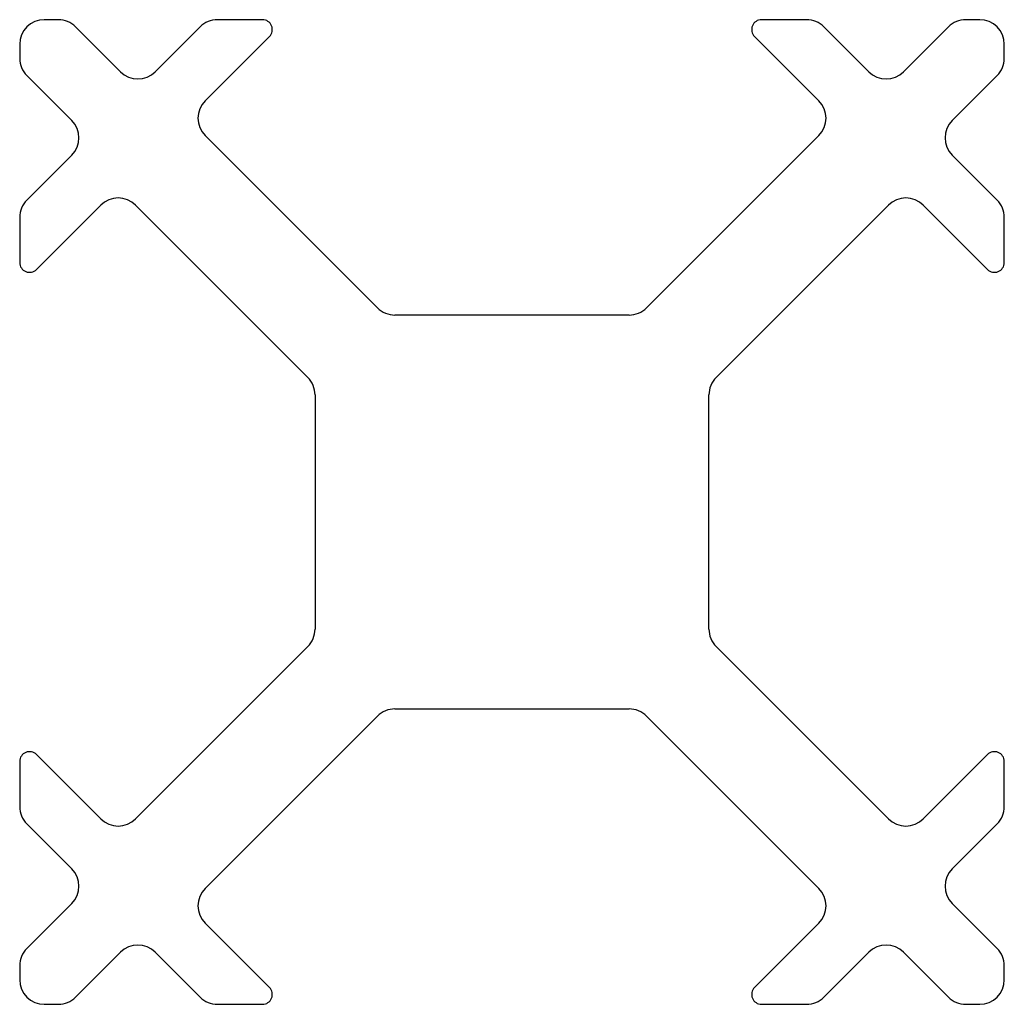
# Model space of a CAD drawing. Extents: x 5.039 to 5.433, y 4.501 to 4.894.
import ezdxf

# ---------------------------------------------------------------- set-up
doc = ezdxf.new("R2010")
doc.units = 0
doc.header["$LTSCALE"] = 0.605
doc.layers.get('0').update_dxf_attribs({"linetype": 'CONTINUOUS'})

msp = doc.modelspace()

# ---------------------------------------------------------------- linework, layer by layer
at = {"color": 7, "linetype": 'CONTINUOUS'}
for p, q in [((5.05473, 4.89442), (5.04916, 4.89442)), ((5.13639, 4.89442), (5.1184, 4.89442)), ((5.35394, 4.89442), (5.33594, 4.89442)), ((5.42318, 4.89442), (5.41761, 4.89442)), ((5.06169, 4.89154), (5.0796, 4.87363)), ((5.09352, 4.87363), (5.11144, 4.89154)), ((5.3609, 4.89154), (5.37881, 4.87363)), ((5.39273, 4.87363), (5.41065, 4.89154)), ((5.13918, 4.8877), (5.11349, 4.86201)), ((5.35885, 4.86201), (5.33316, 4.8877)), ((5.03932, 4.88458), (5.03932, 4.87901)), ((5.43302, 4.87901), (5.43302, 4.88458)), ((5.06011, 4.85414), (5.0422, 4.87205)), ((5.43014, 4.87205), (5.41222, 4.85414)), ((5.11349, 4.84809), (5.18238, 4.7792)), ((5.28995, 4.7792), (5.35885, 4.84809)), ((5.0422, 4.82231), (5.06011, 4.84022)), ((5.41222, 4.84022), (5.43014, 4.82231)), ((5.07173, 4.82025), (5.04604, 4.79457)), ((5.15454, 4.75136), (5.08565, 4.82025)), ((5.38669, 4.82025), (5.31779, 4.75136)), ((5.4263, 4.79457), (5.40061, 4.82025)), ((5.03932, 4.81535), (5.03932, 4.79735)), ((5.43302, 4.79735), (5.43302, 4.81535)), ((5.28299, 4.77631), (5.18934, 4.77631)), ((5.15743, 4.7444), (5.15743, 4.65075)), ((5.31491, 4.65075), (5.31491, 4.7444)), ((5.08565, 4.57489), (5.15454, 4.64379)), ((5.31779, 4.64379), (5.38669, 4.57489)), ((5.18934, 4.61883), (5.28299, 4.61883)), ((5.18238, 4.61595), (5.11349, 4.54705)), ((5.35885, 4.54705), (5.28995, 4.61595)), ((5.04604, 4.60058), (5.07173, 4.57489)), ((5.40061, 4.57489), (5.4263, 4.60058)), ((5.03932, 4.5978), (5.03932, 4.5798)), ((5.43302, 4.5798), (5.43302, 4.5978)), ((5.06011, 4.55493), (5.0422, 4.57284)), ((5.43014, 4.57284), (5.41222, 4.55493)), ((5.0422, 4.52309), (5.06011, 4.54101)), ((5.41222, 4.54101), (5.43014, 4.52309)), ((5.11349, 4.53313), (5.13918, 4.50744)), ((5.33316, 4.50744), (5.35885, 4.53313)), ((5.0796, 4.52152), (5.06169, 4.50361)), ((5.11144, 4.50361), (5.09352, 4.52152)), ((5.37881, 4.52152), (5.3609, 4.50361)), ((5.41065, 4.50361), (5.39273, 4.52152)), ((5.03932, 4.51613), (5.03932, 4.51057)), ((5.43302, 4.51057), (5.43302, 4.51613)), ((5.04916, 4.50072), (5.05473, 4.50072)), ((5.1184, 4.50072), (5.13639, 4.50072)), ((5.33594, 4.50072), (5.35394, 4.50072)), ((5.41761, 4.50072), (5.42318, 4.50072))]:
    msp.add_line(p, q, dxfattribs=at)
for centre, radius, start, end in [((5.04916, 4.88458), 0.00984, 90, 180), ((5.05473, 4.88458), 0.00984, 45, 90), ((5.1184, 4.88458), 0.00984, 90, 135), ((5.13639, 4.89049), 0.00394, 315, 90), ((5.33594, 4.89049), 0.00394, 90, 225), ((5.35394, 4.88458), 0.00984, 45, 90), ((5.41761, 4.88458), 0.00984, 90, 135), ((5.42318, 4.88458), 0.00984, 0, 90), ((5.04916, 4.87901), 0.00984, 180, 225), ((5.42318, 4.87901), 0.00984, 315, 360), ((5.08656, 4.88059), 0.00984, 225, 315), ((5.38577, 4.88059), 0.00984, 225, 315), ((5.12045, 4.85505), 0.00984, 135, 225), ((5.35189, 4.85505), 0.00984, 315, 45), ((5.05315, 4.84718), 0.00984, 315, 45), ((5.41918, 4.84718), 0.00984, 135, 225), ((5.07869, 4.8133), 0.00984, 45, 135), ((5.39365, 4.8133), 0.00984, 45, 135), ((5.04916, 4.81535), 0.00984, 135, 180), ((5.42318, 4.81535), 0.00984, 0, 45), ((5.04325, 4.79735), 0.00394, 180, 315), ((5.42908, 4.79735), 0.00394, 225, 360), ((5.18934, 4.78616), 0.00984, 225, 270), ((5.28299, 4.78616), 0.00984, 270, 315), ((5.14758, 4.7444), 0.00984, 0, 45), ((5.32475, 4.7444), 0.00984, 135, 180), ((5.14758, 4.65075), 0.00984, 315, 360), ((5.32475, 4.65075), 0.00984, 180, 225), ((5.18934, 4.60899), 0.00984, 90, 135), ((5.28299, 4.60899), 0.00984, 45, 90), ((5.04325, 4.5978), 0.00394, 45, 180), ((5.42908, 4.5978), 0.00394, 0, 135), ((5.04916, 4.5798), 0.00984, 180, 225), ((5.42318, 4.5798), 0.00984, 315, 360), ((5.07869, 4.58185), 0.00984, 225, 315), ((5.39365, 4.58185), 0.00984, 225, 315), ((5.05315, 4.54797), 0.00984, 315, 45), ((5.41918, 4.54797), 0.00984, 135, 225), ((5.12045, 4.54009), 0.00984, 135, 225), ((5.35189, 4.54009), 0.00984, 315, 45), ((5.08656, 4.51456), 0.00984, 45, 135), ((5.38577, 4.51456), 0.00984, 45, 135), ((5.04916, 4.51613), 0.00984, 135, 180), ((5.42318, 4.51613), 0.00984, 0, 45), ((5.04916, 4.51057), 0.00984, 180, 270), ((5.42318, 4.51057), 0.00984, 270, 360), ((5.13639, 4.50466), 0.00394, 270, 45), ((5.33594, 4.50466), 0.00394, 135, 270), ((5.05473, 4.51057), 0.00984, 270, 315), ((5.1184, 4.51057), 0.00984, 225, 270), ((5.35394, 4.51057), 0.00984, 270, 315), ((5.41761, 4.51057), 0.00984, 225, 270)]:
    msp.add_arc(centre, radius, start, end, dxfattribs=at)

doc.saveas('drawing.dxf')
